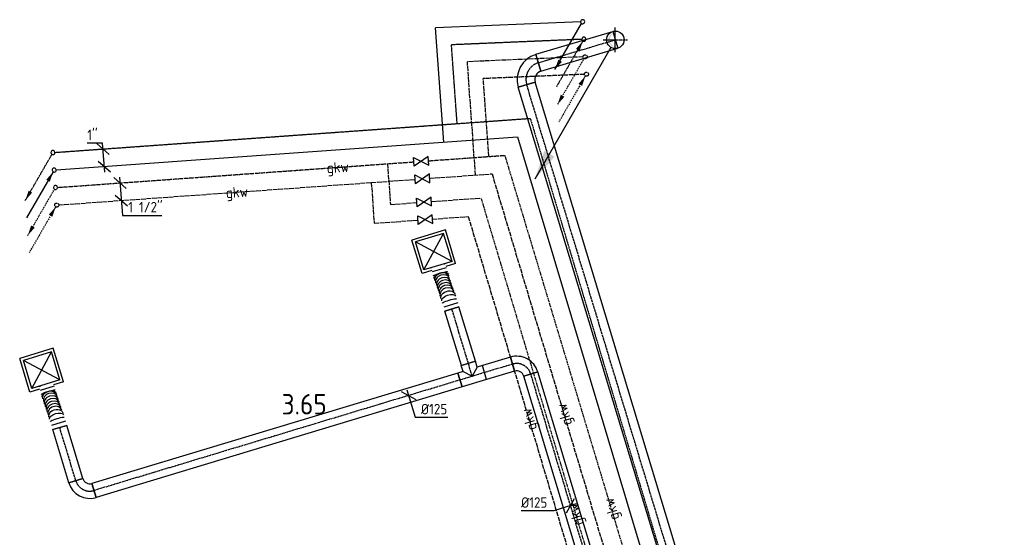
# Model space of a CAD drawing. Header units: millimetres. Extents: x -2745 to 52607, y -299 to 65129.
# Tile 28 of 40: x 39460 to 47871, y 17212 to 21638. Entities that reach past the tile are written whole.
import ezdxf
from ezdxf.enums import TextEntityAlignment as Align

# ---------------------------------------------------------------- set-up
doc = ezdxf.new("R2010")
doc.units = ezdxf.units.MM
for name, pattern in [('2322105', [47, 40, -7]), ('2322105_a', [19.5, 12.5, -7]), ('2322106', [47, 5, -2, 5, -2, 5, -2, 5, -2, 5, -2, 5, -7]), ('2322106_a', [19.5, 2, -2, 5, -2, 2, -6.5]), ('2322107', [2000, 1000, 1000]), ('2322107_a', [2000, 1000, 1000]), ('2322108', [7, 5, -2]), ('2322108_a', [7, 5, -2]), ('CENTER2', [28.575, 19.05, -3.175, 3.175, -3.175]), ('SMALL_DASH', [1.5, 0.5, -1])]:
    doc.linetypes.add(name, pattern=pattern)
for name, color, linetype in [('bTuwkundig', 7, 'Continuous'), ('WL5501--', 4, '2322105'), ('WL5502--', 4, '2322106'), ('WL561---_AANVOER', 1, '2322107'), ('WL561---_RETOUR', 5, '2322108'), ('WL570---_RETOUR_D', 4, 'Continuous'), ('WL570---_RETOUR_HL', 1, 'CENTER2'), ('WL570---_TOEVOER_D', 3, 'Continuous'), ('WL570---_TOEVOER_HL', 1, 'CENTER2'), ('WL570---_TOEVOER_RST', 3, 'Continuous'), ('WL570---_TOEVOER_RST_HL', 1, 'CENTER2'), ('WM5502--', 1, 'Continuous'), ('WM561---_AANVOER', 1, 'Continuous'), ('WM5627--', 1, 'Continuous'), ('WM570---', 1, 'Continuous'), ('WM570---_TOEVOER', 1, 'Continuous')]:
    doc.layers.add(name, color=color, linetype=linetype)
doc.styles.add('BURO-018', font='BUROFONT', dxfattribs={"height": 1.8})
doc.styles.add('STABICAD-018', font='ISOCP.SHX', dxfattribs={"height": 90})
doc.styles.add('STABICAD-025', font='ISOCP.SHX', dxfattribs={"height": 125})
doc.styles.add('STABICAD-035', font='ISOCP.SHX', dxfattribs={"height": 175})

# ---------------------------------------------------------------- blocks, each defined once
blk = doc.blocks.new('*U539')
at = {"linetype": '2322107'}
blk.add_hatch(color=2, dxfattribs=at).paths.add_polyline_path([(-8.8, -15.2), (-37.3, -99.7), (-67.7, -82.2)], flags=0)
at = {"color": 0, "linetype": '2322107'}
blk.add_line((0, 0), (0, 0, 1), dxfattribs=at)
at = {"color": 2, "linetype": '2322107_a'}
blk.add_line((-8.8, -15.2, 1), (-236.2, -409.2, 1), dxfattribs=at)
at = {"color": 2, "linetype": '2322107'}
blk.add_arc((0, 0, 1), 17.5, 7.38029, 0.82864, dxfattribs=at)
at = {"layer": 'WM5627--', "color": 2, "style": 'STABICAD-018'}
for tag, p in [('SECTIONCODE', (39754.9, 20502.1, 149)), ('CODE', (39754.9, 20452.1, -1)), ('POSITIONCODE', (39754.9, 20502.1, 149)), ('FLOORCODE', (39804.9, 20352.1, -1))]:
    blk.add_attdef(tag, p, '', height=1.2, dxfattribs=at)
blk = doc.blocks.new('*U540')
at = {"linetype": '2322108'}
blk.add_hatch(color=2, dxfattribs=at).paths.add_polyline_path([(-236.2, -409.2), (-207.7, -324.7), (-177.3, -342.2)], flags=0)
at = {"color": 0, "linetype": '2322108'}
blk.add_line((0, 0), (0, 0, 1), dxfattribs=at)
at = {"color": 2, "linetype": '2322108_a'}
blk.add_line((-236.2, -409.2, 1), (-8.8, -15.2, 1), dxfattribs=at)
at = {"color": 2, "linetype": '2322108'}
blk.add_arc((0, 0, 1), 17.5, 7.38029, 0.82864, dxfattribs=at)
at = {"layer": 'WM5627--', "color": 2, "style": 'STABICAD-018'}
for tag, p in [('SECTIONCODE', (39744.2, 20651.7, 149)), ('POSITIONCODE', (39744.2, 20651.7, 149)), ('CODE', (39744.2, 20601.7, -1)), ('FLOORCODE', (39794.2, 20501.7, -1))]:
    blk.add_attdef(tag, p, '', height=1.2, dxfattribs=at)
blk = doc.blocks.new('*U543')
at = {"linetype": '2322105'}
blk.add_hatch(color=2, dxfattribs=at).paths.add_polyline_path([(-8.8, -15.2), (-37.3, -99.7), (-67.7, -82.2)], flags=0)
at = {"color": 0, "linetype": '2322105'}
blk.add_line((0, 0), (0, 0, 1), dxfattribs=at)
at = {"color": 2, "linetype": '2322105_a'}
blk.add_line((-8.8, -15.2, 1), (-236.2, -409.2, 1), dxfattribs=at)
at = {"color": 2, "linetype": '2322105'}
blk.add_circle((0, 0, 1), 17.5, dxfattribs=at)
at = {"layer": 'WM5627--', "color": 2, "style": 'STABICAD-018'}
for tag, p in [('SECTIONCODE', (39776.4, 20202.9, 149)), ('POSITIONCODE', (39776.4, 20202.9, 149)), ('CODE', (39776.4, 20152.9, -1)), ('FLOORCODE', (39826.4, 20052.9, -1))]:
    blk.add_attdef(tag, p, '', height=1.2, dxfattribs=at)
blk = doc.blocks.new('*U541')
at = {"linetype": '2322106'}
blk.add_hatch(color=2, dxfattribs=at).paths.add_polyline_path([(-236.2, -409.2), (-207.7, -324.7), (-177.3, -342.2)], flags=0)
at = {"color": 0, "linetype": '2322106'}
blk.add_line((0, 0), (0, 0, 1), dxfattribs=at)
at = {"color": 2, "linetype": '2322106_a'}
blk.add_line((-236.2, -409.2, 1), (-8.8, -15.2, 1), dxfattribs=at)
at = {"color": 2, "linetype": '2322106'}
blk.add_arc((0, 0, 1), 17.5, 7.38029, 0.82864, dxfattribs=at)
at = {"layer": 'WM5627--', "color": 2, "style": 'STABICAD-018'}
for tag, p in [('SECTIONCODE', (39765.6, 20352.5, 149)), ('CODE', (39765.6, 20302.5, -1)), ('POSITIONCODE', (39765.6, 20352.5, 149)), ('FLOORCODE', (39815.6, 20202.5, -1))]:
    blk.add_attdef(tag, p, '', height=1.2, dxfattribs=at)
blk = doc.blocks.new('*U542')
at = {"color": 0, "linetype": 'Continuous'}
for p, q in [((-14.3, 199.5), (-145.3, 199.5)), ((-64.2, 195.9), (42.7, 103.3)), ((3.6, -49.9), (-14.3, 199.5)), ((-53.5, 46.3), (53.5, -46.3))]:
    blk.add_line(p, q, dxfattribs=at)
at = {"color": 0, "linetype": 'Continuous', "style": 'STABICAD-018'}
blk.add_text("1''", height=90, dxfattribs=at).set_placement((-145.3, 224.5))
at = {"layer": 'WM5627--', "color": 2, "style": 'STABICAD-018'}
blk.add_attdef('CODE', (40182.9, 20382.8), '', height=1.2, dxfattribs=at)
blk = doc.blocks.new('*U544')
at = {"color": 0, "linetype": 'Continuous'}
for p, q in [((-53.5, 46.3), (53.5, -46.3)), ((-3.6, 49.9), (19.9, -277.4)), ((-42.7, -103.3), (64.2, -195.9)), ((19.9, -277.4), (357.9, -277.4))]:
    blk.add_line(p, q, dxfattribs=at)
at = {"color": 0, "linetype": 'Continuous', "style": 'STABICAD-018'}
blk.add_text("1 1/2''", height=90, dxfattribs=at).set_placement((69.9, -252.4))
at = {"layer": 'WM5627--', "color": 2, "style": 'STABICAD-018'}
blk.add_attdef('CODE', (40317.4, 20242.1), '', height=1.2, dxfattribs=at)
blk = doc.blocks.new('PI_SYM115')
at = {"color": 0, "linetype": 'Continuous'}
for p, q in [((-2.5, 1.5), (2.5, -1.5)), ((-2.5, -1.5), (-2.5, 1.5)), ((2.5, 1.5), (-2.5, -1.5)), ((2.5, -1.5), (2.5, 1.5))]:
    blk.add_line(p, q, dxfattribs=at)
at = {"color": 0, "linetype": 'Continuous', "style": 'BURO-018'}
blk.add_attdef('PRODUCTCODE', text='', height=1.8, dxfattribs=at).set_placement((0, 0), align=Align.MIDDLE)
blk = doc.blocks.new('*U546')
at = {"linetype": '2322105'}
blk.add_hatch(color=2, dxfattribs=at).paths.add_polyline_path([(-8.8, -15.2), (-37.3, -99.7), (-67.7, -82.2)], flags=0)
at = {"color": 0, "linetype": '2322105'}
blk.add_line((0, 0), (0, 0, 1), dxfattribs=at)
at = {"color": 2, "linetype": '2322105_a'}
blk.add_line((-8.8, -15.2, 1), (-236.2, -409.2, 1), dxfattribs=at)
at = {"color": 2, "linetype": '2322105'}
blk.add_circle((0, 0, 1), 17.5, dxfattribs=at)
at = {"layer": 'WM5627--', "color": 2, "style": 'STABICAD-018'}
for tag, p in [('SECTIONCODE', (44301.4, 21321.4, 149)), ('POSITIONCODE', (44301.4, 21321.4, 149)), ('CODE', (44301.4, 21271.4, -1)), ('FLOORCODE', (44351.4, 21171.4, -1))]:
    blk.add_attdef(tag, p, '', height=1.2, dxfattribs=at)
blk = doc.blocks.new('*U545')
at = {"linetype": '2322106'}
blk.add_hatch(color=2, dxfattribs=at).paths.add_polyline_path([(-236.2, -409.2), (-207.7, -324.7), (-177.3, -342.2)], flags=0)
at = {"color": 0, "linetype": '2322106'}
blk.add_line((0, 0), (0, 0, 1), dxfattribs=at)
at = {"color": 2, "linetype": '2322106_a'}
blk.add_line((-236.2, -409.2, 1), (-8.8, -15.2, 1), dxfattribs=at)
at = {"color": 2, "linetype": '2322106'}
blk.add_circle((0, 0, 1), 17.5, dxfattribs=at)
at = {"layer": 'WM5627--', "color": 2, "style": 'STABICAD-018'}
for tag, p in [('SECTIONCODE', (44290.7, 21471, 149)), ('POSITIONCODE', (44290.7, 21471, 149)), ('CODE', (44290.7, 21421, -1)), ('FLOORCODE', (44340.7, 21321, -1))]:
    blk.add_attdef(tag, p, '', height=1.2, dxfattribs=at)
blk = doc.blocks.new('*U547')
at = {"linetype": '2322107'}
blk.add_hatch(color=2, dxfattribs=at).paths.add_polyline_path([(-236.2, -409.2), (-207.7, -324.7), (-177.3, -342.2)], flags=0)
at = {"color": 0, "linetype": '2322107'}
blk.add_line((0, 0), (0, 0, 1), dxfattribs=at)
at = {"color": 2, "linetype": '2322107_a'}
blk.add_line((-236.2, -409.2, 1), (-8.8, -15.2, 1), dxfattribs=at)
at = {"color": 2, "linetype": '2322107'}
blk.add_arc((0, 0, 1), 17.5, 185.70239, 179.15073, dxfattribs=at)
at = {"layer": 'WM5627--', "color": 2, "style": 'STABICAD-018'}
for tag, p in [('SECTIONCODE', (44269.2, 21770.3, 149)), ('CODE', (44269.2, 21720.3, -1)), ('POSITIONCODE', (44269.2, 21770.3, 149)), ('FLOORCODE', (44319.2, 21620.3, -1))]:
    blk.add_attdef(tag, p, '', height=1.2, dxfattribs=at)
blk = doc.blocks.new('*U548')
at = {"linetype": '2322108'}
blk.add_hatch(color=2, dxfattribs=at).paths.add_polyline_path([(-8.8, -15.2), (-37.3, -99.7), (-67.7, -82.2)], flags=0)
at = {"color": 0, "linetype": '2322108'}
blk.add_line((0, 0), (0, 0, 1), dxfattribs=at)
at = {"color": 2, "linetype": '2322108_a'}
blk.add_line((-8.8, -15.2, 1), (-236.2, -409.2, 1), dxfattribs=at)
at = {"color": 2, "linetype": '2322108'}
blk.add_arc((0, 0, 1), 17.5, 185.70239, 179.15073, dxfattribs=at)
at = {"layer": 'WM5627--', "color": 2, "style": 'STABICAD-018'}
for tag, p in [('POSITIONCODE', (44280, 21620.7, 149)), ('SECTIONCODE', (44280, 21620.7, 149)), ('CODE', (44280, 21570.7, -1)), ('FLOORCODE', (44330, 21470.7, -1))]:
    blk.add_attdef(tag, p, '', height=1.2, dxfattribs=at)
blk = doc.blocks.new('*U563')
at = {"color": 0, "linetype": 'Continuous'}
for p, q in [((150, 150, -2700), (-150, 150, -2700)), ((-150, -150, -2700), (-150, 150, -2700)), ((125, 125, -2700), (-125, 125, -2700)), ((-125, -125, -2700), (-125, 125, -2700)), ((125, -125, -2700), (-125, 125, -2700)), ((-125, -125, -2700), (125, 125, -2700)), ((125, -125, -2700), (125, 125, -2700)), ((150, -150, -2700), (150, 150, -2700)), ((-62.5, -150, -2700), (-150, -150, -2700)), ((125, -125, -2700), (-125, -125, -2700)), ((150, -150, -2700), (62.5, -150, -2700))]:
    blk.add_line(p, q, dxfattribs=at)
at = {"layer": 'WL570---_TOEVOER_RST_HL', "linetype": 'CENTER2'}
blk.add_circle((0, 0, -2700), 0.0125, dxfattribs=at)
at = {"layer": 'WL570---_RETOUR_D', "color": 1, "style": 'STABICAD-018'}
blk.add_attdef('PRODUCTCODE', (39456.2, 19272.9, 2700), '', height=1.8, rotation=16.81639, dxfattribs=at)
at = {"layer": 'WL570---_RETOUR_D', "color": 2}
for tag, p, style in [('CODE', (39618.2, 18736.8, 2700), 'STABICAD-018'), ('MATERIALCODE', (39647.1, 18641.1, 2700), 'STABICAD-025'), ('POSITIONCODE', (39647.1, 18641.1, 2700), 'STABICAD-025'), ('SECTIONCODE', (39647.1, 18641.1, 2700), 'STABICAD-025'), ('FLOWPREFIX', (39859.6, 18015.8, 2700), 'STABICAD-018'), ('FLOW', (39881.1, 18022.3, 2700), 'STABICAD-018'), ('FLOWSUFFIX', (40040.6, 18070.5, 2700), 'STABICAD-018')]:
    blk.add_attdef(tag, p, '', height=1.8, rotation=16.81639, dxfattribs=dict(at, style=style))
blk = doc.blocks.new('*U557')
at = {"color": 0, "linetype": 'Continuous'}
for p, q in [((150, 150, -2700), (-150, 150, -2700)), ((-150, -150, -2700), (-150, 150, -2700)), ((125, 125, -2700), (-125, 125, -2700)), ((-125, -125, -2700), (-125, 125, -2700)), ((125, -125, -2700), (-125, 125, -2700)), ((-125, -125, -2700), (125, 125, -2700)), ((125, -125, -2700), (125, 125, -2700)), ((150, -150, -2700), (150, 150, -2700)), ((-62.5, -150, -2700), (-150, -150, -2700)), ((125, -125, -2700), (-125, -125, -2700)), ((150, -150, -2700), (62.5, -150, -2700))]:
    blk.add_line(p, q, dxfattribs=at)
at = {"layer": 'WL570---_TOEVOER_RST_HL', "linetype": 'CENTER2'}
blk.add_circle((0, 0, -2700), 0.0125, dxfattribs=at)
at = {"layer": 'WL570---_RETOUR_D', "color": 1, "style": 'STABICAD-018'}
blk.add_attdef('PRODUCTCODE', (42806.5, 20285.4, 2700), '', height=1.8, rotation=16.81639, dxfattribs=at)
at = {"layer": 'WL570---_RETOUR_D', "color": 2}
for tag, p, style in [('CODE', (42968.5, 19749.4, 2700), 'STABICAD-018'), ('MATERIALCODE', (42997.4, 19653.7, 2700), 'STABICAD-025'), ('POSITIONCODE', (42997.4, 19653.7, 2700), 'STABICAD-025'), ('SECTIONCODE', (42997.4, 19653.7, 2700), 'STABICAD-025'), ('FLOWPREFIX', (43209.9, 19028.4, 2700), 'STABICAD-018'), ('FLOW', (43231.5, 19034.9, 2700), 'STABICAD-018'), ('FLOWSUFFIX', (43390.9, 19083.1, 2700), 'STABICAD-018')]:
    blk.add_attdef(tag, p, '', height=1.8, rotation=16.81639, dxfattribs=dict(at, style=style))
blk = doc.blocks.new('*U556')
at = {"color": 0, "linetype": 'Continuous'}
for p, q in [((0, 62.5, -3000), (2299.1, 62.5, -3000)), ((0, -62.5, -3000), (0, 62.5, -3000)), ((2299.1, 62.5, -3000), (2299.1, -62.5, -3000)), ((0, -62.5, -3000), (2299.1, -62.5, -3000))]:
    blk.add_line(p, q, dxfattribs=at)
at = {"layer": 'WL570---_TOEVOER_HL', "linetype": 'CENTER2'}
blk.add_line((0, 0, -3000), (2299.1, 0, -3000), dxfattribs=at)
at = {"layer": 'WL570---_RETOUR_D', "color": 2, "style": 'STABICAD-025'}
for tag in ['CODE', 'SECTIONCODE', 'POSITIONCODE']:
    blk.add_attdef(tag, (44490.8, 16408.3, 3000), '', height=1.8, dxfattribs=at)
blk = doc.blocks.new('*U555')
at = {"color": 0, "linetype": 'Continuous'}
for p, q in [((-62.5, 125, -3000), (62.5, 125, -3000)), ((-125, -62.5, -3000), (-125, 62.5, -3000))]:
    blk.add_line(p, q, dxfattribs=at)
for radius in [62.5, 187.5]:
    blk.add_arc((-125, 125, -3000), radius, 270, 0, dxfattribs=at)
at = {"layer": 'WL570---_TOEVOER_HL', "linetype": 'CENTER2'}
blk.add_arc((-125, 125, -3000), 125, 270, 360, dxfattribs=at)
at = {"layer": 'WL570---_RETOUR_D', "color": 2, "style": 'STABICAD-025'}
for tag in ['CODE', 'SECTIONCODE', 'POSITIONCODE']:
    blk.add_attdef(tag, (43789.5, 18728.8, 3000), '', height=1.8, dxfattribs=at)
blk = doc.blocks.new('*U562')
at = {"color": 0, "linetype": 'Continuous'}
for p, q in [((0, 62.5, -3000), (249.9, 62.5, -3000)), ((0, -62.5, -3000), (0, 62.5, -3000)), ((249.9, 62.5, -3000), (249.9, -62.5, -3000)), ((0, -62.5, -3000), (249.9, -62.5, -3000))]:
    blk.add_line(p, q, dxfattribs=at)
at = {"layer": 'WL570---_TOEVOER_HL', "linetype": 'CENTER2'}
blk.add_line((0, 0, -3000), (249.9, 0, -3000), dxfattribs=at)
at = {"layer": 'WL570---_RETOUR_D', "color": 2, "style": 'STABICAD-025'}
for tag in ['CODE', 'SECTIONCODE', 'POSITIONCODE']:
    blk.add_attdef(tag, (43669.8, 18692.7, 3000), '', height=1.8, dxfattribs=at)
blk = doc.blocks.new('*U559')
at = {"color": 0, "linetype": 'Continuous'}
for p, q in [((-125, -62.5, -3000), (-125, 62.5, -3000)), ((62.5, -125, -3000), (-62.5, -125, -3000))]:
    blk.add_line(p, q, dxfattribs=at)
for radius, start in [(187.5, 0), (62.5, 360)]:
    blk.add_arc((-125, -125, -3000), radius, start, 90, dxfattribs=at)
at = {"layer": 'WL570---_TOEVOER_HL', "linetype": 'CENTER2'}
blk.add_arc((-125, -125, -3000), 125, 0, 90, dxfattribs=at)
at = {"layer": 'WL570---_RETOUR_D', "color": 2, "style": 'STABICAD-025'}
for tag in ['SECTIONCODE', 'CODE', 'POSITIONCODE']:
    blk.add_attdef(tag, (39975.8, 17576.2, 3000), '', height=1.8, dxfattribs=at)
blk = doc.blocks.new('*U561')
at = {"color": 0, "linetype": 'Continuous'}
for p, q in [((-109.1, 62.5, -3000), (109.1, 62.5, -3000)), ((-109.1, 62.5, -3000), (-109.1, -62.5, -3000)), ((62.5, -62.5, -3000), (0, 0, -3000)), ((109.1, 62.5, -3000), (109.1, -62.5, -3000)), ((-109.1, -62.5, -3000), (-62.5, -62.5, -3000)), ((-62.5, -62.5, -3000), (0, 0, -3000)), ((-62.5, -62.5, -3000), (-62.5, -115.3, -3000)), ((62.5, -62.5, -3000), (109.1, -62.5, -3000)), ((62.5, -62.5, -3000), (62.5, -115.3, -3000)), ((62.5, -115.3, -3000), (-62.5, -115.3, -3000))]:
    blk.add_line(p, q, dxfattribs=at)
at = {"layer": 'WL570---_TOEVOER_HL', "linetype": 'CENTER2'}
for p, q in [((-109.1, 0, -3000), (109.1, 0, -3000)), ((0, 0, -3000), (0, -115.3, -3000))]:
    blk.add_line(p, q, dxfattribs=at)
at = {"layer": 'WL570---_RETOUR_D', "color": 2, "style": 'STABICAD-025'}
for tag in ['CODE', 'SECTIONCODE', 'POSITIONCODE']:
    blk.add_attdef(tag, (43326.1, 18588.8, 3000), '', height=1.8, dxfattribs=at)
blk = doc.blocks.new('*U560')
at = {"color": 0, "linetype": 'Continuous'}
for p, q in [((0, 62.5, -3000), (3265.9, 62.5, -3000)), ((0, -62.5, -3000), (0, 62.5, -3000)), ((3265.9, 62.5, -3000), (3265.9, -62.5, -3000)), ((0, -62.5, -3000), (3265.9, -62.5, -3000))]:
    blk.add_line(p, q, dxfattribs=at)
at = {"layer": 'WL570---_TOEVOER_HL', "linetype": 'CENTER2'}
blk.add_line((0, 0, -3000), (3265.9, 0, -3000), dxfattribs=at)
at = {"layer": 'WL570---_RETOUR_D', "color": 2, "style": 'STABICAD-025'}
for tag in ['CODE', 'SECTIONCODE', 'POSITIONCODE']:
    blk.add_attdef(tag, (43221.7, 18557.2, 3000), '', height=1.8, dxfattribs=at)
blk = doc.blocks.new('*U558')
at = {"color": 2, "linetype": 'SMALL_DASH'}
blk.add_line((0, -62.5, -2725), (0, 62.5, -2725), dxfattribs=at)
at = {"color": 0, "linetype": 'Continuous'}
for p, q in [((36, 62.5, -2725), (36, -62.5, -2725)), ((352.5, 69.1, -2725), (352.5, -55.9, -2725)), ((388.5, 69.1, -2725), (388.5, -55.9, -2725))]:
    blk.add_line(p, q, dxfattribs=at)
at = {"color": 0, "linetype": 'Continuous', "extrusion": (0, 0, -1)}
for centre, major_axis, ratio, start_param, end_param in [((111.6, 0.5, -2725), (-1.7, 62.5), 0.747362, 3.136737, 6.278329), ((94.3, 0.1, -2725), (-0.8, 62.5), 0.47327, 3.138043, 6.279636), ((72, 0, -2725), (-0.2, 62.5), 0.120027, 3.141243, 6.282836), ((276.9, 6.1, -2725), (1.7, -62.5), 0.747362, 0.004856, 3.146449), ((294.2, 6.4, -2725), (0.8, -62.5), 0.47327, 0.00355, 3.145142), ((316.5, 6.6, -2725), (0.2, -62.5), 0.120027, 0.000349, 3.141942)]:
    blk.add_ellipse(centre, major_axis=major_axis, ratio=ratio, start_param=start_param, end_param=end_param, dxfattribs=at)
at = {"color": 0, "linetype": 'Continuous'}
for centre in [(135.2, 1.3, -2725), (158.9, 2.1, -2725), (182.5, 2.9, -2725), (206.1, 3.7, -2725), (229.7, 4.5, -2725), (253.3, 5.3, -2725)]:
    blk.add_ellipse(centre, major_axis=(2.1, -62.5), ratio=0.816615, start_param=3.141593, end_param=6.283185, dxfattribs=at)
at = {"layer": 'WL570---_RETOUR_D', "color": 2, "style": 'STABICAD-025'}
for tag in ['CODE', 'SECTIONCODE', 'POSITIONCODE']:
    blk.add_attdef(tag, (43033.6, 19534, 2725), '', height=1.8, dxfattribs=at)
blk = doc.blocks.new('*U565')
at = {"color": 0, "linetype": 'Continuous'}
for p, q in [((0, 62.5, -3000), (485.6, 62.5, -3000)), ((0, -62.5, -3000), (0, 62.5, -3000)), ((485.6, 62.5, -3000), (485.6, -62.5, -3000)), ((0, -62.5, -3000), (485.6, -62.5, -3000))]:
    blk.add_line(p, q, dxfattribs=at)
at = {"layer": 'WL570---_TOEVOER_HL', "linetype": 'CENTER2'}
blk.add_line((0, 0, -3000), (485.6, 0, -3000), dxfattribs=at)
at = {"layer": 'WL570---_RETOUR_D', "color": 2, "style": 'STABICAD-025'}
for tag, p in [('POSITIONCODE', (43079.1, 18887.7, 3000)), ('CODE', (43292.8, 18699.1, 3000)), ('SECTIONCODE', (43292.8, 18699.1, 3000))]:
    blk.add_attdef(tag, p, '', height=1.8, dxfattribs=at)
blk = doc.blocks.new('*U564')
at = {"color": 2, "linetype": 'SMALL_DASH'}
blk.add_line((0, -62.5, -2725), (0, 62.5, -2725), dxfattribs=at)
at = {"color": 0, "linetype": 'Continuous'}
for p, q in [((36, 62.5, -2725), (36, -62.5, -2725)), ((352.5, 69.1, -2725), (352.5, -55.9, -2725)), ((388.5, 69.1, -2725), (388.5, -55.9, -2725))]:
    blk.add_line(p, q, dxfattribs=at)
at = {"color": 0, "linetype": 'Continuous', "extrusion": (0, 0, -1)}
for centre, major_axis, ratio, start_param, end_param in [((111.6, 0.5, -2725), (-1.7, 62.5), 0.747362, 3.136737, 6.278329), ((72, 0, -2725), (-0.2, 62.5), 0.120027, 3.141243, 6.282836), ((94.3, 0.1, -2725), (-0.8, 62.5), 0.47327, 3.138043, 6.279636), ((276.9, 6.1, -2725), (1.7, -62.5), 0.747362, 0.004856, 3.146449), ((294.2, 6.4, -2725), (0.8, -62.5), 0.47327, 0.00355, 3.145142), ((316.5, 6.6, -2725), (0.2, -62.5), 0.120027, 0.000349, 3.141942)]:
    blk.add_ellipse(centre, major_axis=major_axis, ratio=ratio, start_param=start_param, end_param=end_param, dxfattribs=at)
at = {"color": 0, "linetype": 'Continuous'}
for centre in [(135.2, 1.3, -2725), (158.9, 2.1, -2725), (182.5, 2.9, -2725), (206.1, 3.7, -2725), (229.7, 4.5, -2725), (253.3, 5.3, -2725)]:
    blk.add_ellipse(centre, major_axis=(2.1, -62.5), ratio=0.816615, start_param=3.141593, end_param=6.283185, dxfattribs=at)
at = {"layer": 'WL570---_RETOUR_D', "color": 2, "style": 'STABICAD-025'}
for tag in ['CODE', 'SECTIONCODE', 'POSITIONCODE']:
    blk.add_attdef(tag, (39683.3, 18521.4, 2725), '', height=1.8, dxfattribs=at)
blk = doc.blocks.new('*U566')
at = {"color": 0, "linetype": 'Continuous'}
for p, q in [((0, 62.5, -3000), (475.9, 62.5, -3000)), ((0, -62.5, -3000), (0, 62.5, -3000)), ((475.9, 62.5, -3000), (475.9, -62.5, -3000)), ((0, -62.5, -3000), (475.9, -62.5, -3000))]:
    blk.add_line(p, q, dxfattribs=at)
at = {"layer": 'WL570---_TOEVOER_HL', "linetype": 'CENTER2'}
blk.add_line((0, 0, -3000), (475.9, 0, -3000), dxfattribs=at)
at = {"layer": 'WL570---_RETOUR_D', "color": 2, "style": 'STABICAD-025'}
for tag, p in [('POSITIONCODE', (39727.4, 17879.8, 3000)), ('CODE', (39939.6, 17695.9, 3000)), ('SECTIONCODE', (39939.6, 17695.9, 3000))]:
    blk.add_attdef(tag, p, '', height=1.8, dxfattribs=at)
blk = doc.blocks.new('*U601')
at = {"color": 0, "linetype": 'Continuous'}
for p, q in [((-62.3, 33.4, -3000), (62.3, -33.4, -3000)), ((-14.5, 47.9, -3000), (56.2, -185.9, -3000)), ((56.2, -185.9, -3000), (334.9, -185.9, -3000))]:
    blk.add_line(p, q, dxfattribs=at)
at = {"color": 0, "linetype": 'Continuous', "style": 'STABICAD-018'}
blk.add_text('%%c125', height=90, dxfattribs=at).set_placement((106.2, -160.9, -3000))
at = {"layer": 'WL570---_RETOUR_D', "color": 2, "style": 'STABICAD-025'}
blk.add_attdef('CODE', (42781.5, 18424.2, 3000), '', height=1.8, dxfattribs=at)
blk = doc.blocks.new('*U602')
at = {"color": 0, "linetype": 'Continuous'}
for p, q in [((47.9, 14.5, -3000), (-143.9, -43.5, -3000)), ((-33.4, -62.3, -3000), (33.4, 62.3, -3000)), ((-143.9, -43.5, -3000), (-422.6, -43.5, -3000))]:
    blk.add_line(p, q, dxfattribs=at)
at = {"color": 0, "linetype": 'Continuous', "style": 'STABICAD-018'}
blk.add_text('%%c125', height=90, dxfattribs=at).set_placement((-422.6, -18.5, -3000))
at = {"layer": 'WL570---_RETOUR_D', "color": 2, "style": 'STABICAD-025'}
blk.add_attdef('CODE', (44166, 17483, 3000), '', height=1.8, dxfattribs=at)
blk = doc.blocks.new('*U613')
at = {"linetype": 'Continuous'}
blk.add_hatch(color=0, dxfattribs=at).paths.add_polyline_path([(0, -60), (-11.9, -58.8), (-23.4, -55.3), (-33.9, -49.5), (-43, -41.8), (-50.5, -32.4), (-55.9, -21.7), (-59.1, -10.2), (-60, 1.8), (-58.4, 13.6), (-54.6, 25), (-48.5, 35.3), (-40.5, 44.2), (-30.9, 51.4), (-20.1, 56.5), (-8.5, 59.4), (0, 60), (-0.4, 59.9), (-12, 55.8), (-22.6, 49.5), (-31.7, 41.2), (-38.9, 31.2), (-44.1, 20), (-46.9, 8.1), (-47.3, -4.2), (-45.2, -16.4), (-40.8, -27.9), (-34.1, -38.2), (-25.6, -47.1), (-15.4, -54.1), (-4.1, -58.9), (-0.4, -59.9)], is_closed=False, flags=0)
blk.add_hatch(color=2, dxfattribs=at).paths.add_polyline_path([(-687.5, -1190.8), (-605.8, -949.3), (-519.2, -999.3)], flags=0)
at = {"color": 2, "linetype": 'Continuous'}
blk.add_line((-37.5, -65), (-687.5, -1190.8), dxfattribs=at)
at = {"color": 0, "linetype": 'Continuous'}
blk.add_circle((0, 0), 75, dxfattribs=at)
at = {"layer": 'WL570---_RETOUR_HL', "linetype": 'CENTER2'}
for p, q in [((0, -105, 2645), (0, 105, 2645)), ((-105, 0, 2645), (105, 0, 2645))]:
    blk.add_line(p, q, dxfattribs=at)
blk.add_circle((0, 0), 0.0125, dxfattribs=at)
at = {"layer": 'WM570---', "color": 2}
for tag, p, style in [('SECTIONCODE', (44673.8, 21195.9, 1322), 'STABICAD-035'), ('POSITIONCODE', (44673.8, 21195.9, 1322), 'STABICAD-035'), ('CODE', (44673.8, 21145.9), 'STABICAD-018'), ('FLOORCODE', (44723.8, 21045.9), 'STABICAD-018')]:
    blk.add_attdef(tag, p, '', height=1.8, dxfattribs=dict(at, style=style))
blk = doc.blocks.new('*U626')
at = {"color": 0, "linetype": 'Continuous'}
for p, q in [((0, 75, -3000), (6345.2, 75, -3000)), ((0, -75, -3000), (0, 75, -3000)), ((6345.2, 75, -3000), (6345.2, -75, -3000)), ((0, -75, -3000), (6345.2, -75, -3000))]:
    blk.add_line(p, q, dxfattribs=at)
at = {"layer": 'WL570---_RETOUR_HL', "linetype": 'CENTER2'}
blk.add_line((0, 0, -3000), (6345.2, 0, -3000), dxfattribs=at)
at = {"layer": 'WM570---', "color": 2, "style": 'STABICAD-035'}
for tag in ['CODE', 'SECTIONCODE', 'POSITIONCODE']:
    blk.add_attdef(tag, (45627, 15009, 3000), '', height=1.8, dxfattribs=at)
blk = doc.blocks.new('*U635')
at = {"color": 0, "linetype": 'Continuous'}
for p, q in [((0, 75, -3000), (685.5, 75, -3000)), ((0, -75, -3000), (0, 75, -3000)), ((685.5, 75, -3000), (685.5, -75, -3000)), ((0, -75, -3000), (685.5, -75, -3000))]:
    blk.add_line(p, q, dxfattribs=at)
at = {"layer": 'WL570---_RETOUR_HL', "linetype": 'CENTER2'}
blk.add_line((0, 0, -3000), (685.5, 0, -3000), dxfattribs=at)
at = {"layer": 'WM570---', "color": 2, "style": 'STABICAD-035'}
for tag in ['CODE', 'SECTIONCODE', 'POSITIONCODE']:
    blk.add_attdef(tag, (43891.5, 21269.8, 3000), '', height=1.8, dxfattribs=at)
blk = doc.blocks.new('*U636')
at = {"color": 0, "linetype": 'Continuous'}
for p, q in [((-150, -75, -3000), (-150, 75, -3000)), ((75, -150, -3000), (-75, -150, -3000)), ((71.2, -150, -3000), (71.2, -150.2, -3000))]:
    blk.add_line(p, q, dxfattribs=at)
for radius in [225, 75]:
    blk.add_arc((-150, -150, -3000), radius, 360, 90, dxfattribs=at)
at = {"layer": 'WL570---_RETOUR_HL', "linetype": 'CENTER2'}
blk.add_arc((-150, -150, -3000), 150, 0, 90, dxfattribs=at)
at = {"layer": 'WM570---', "color": 2, "style": 'STABICAD-035'}
for tag in ['CODE', 'SECTIONCODE', 'POSITIONCODE']:
    blk.add_attdef(tag, (43748, 21226.4, 3000), '', height=1.8, dxfattribs=at)

msp = doc.modelspace()

# ---------------------------------------------------------------- linework, layer by layer
at = {"layer": 'WL5501--', "linetype": '2322105'}
for p, q in [((44273.2, 21320.3), (43284.5, 21278.4)), ((43354, 20309.6), (43284.5, 21278.4)), ((42602.5, 20406), (42627.5, 20057.7)), ((39793.8, 20054.1), (42837.8, 20272.5)), ((42962.5, 20281.5), (43495, 20319.7)), ((43495, 20319.7), (47419.3, 7194.9)), ((42463.7, 20245.7), (42488.7, 19897.3)), ((42976.7, 20082.7), (43400.7, 20113.2)), ((42627.5, 20057.7), (42852, 20073.8)), ((42987.5, 19933.1), (43291.8, 19955)), ((43291.8, 19955), (47022.7, 7477.7)), ((42488.7, 19897.3), (42862.8, 19924.2))]:
    msp.add_line(p, q, dxfattribs=at)
at = {"layer": 'WL5502--', "linetype": '2322106'}
for p, q in [((44284, 21170.7), (43420.2, 21134.1)), ((43468, 20468.1), (43420.2, 21134.1)), ((42951.7, 20431.1), (43603.9, 20477.9)), ((43603.9, 20477.9), (47629.2, 7102.1)), ((39783.1, 20203.7), (42827, 20422.2)), ((43400.7, 20113.2), (47211.6, 7369.5))]:
    msp.add_line(p, q, dxfattribs=at)
at = {"layer": 'WL561---_AANVOER', "linetype": '2322107'}
for p, q in [((44251.8, 21619.5), (43013.1, 21567)), ((43083.2, 20590.9), (43013.1, 21567)), ((39772.4, 20353.3), (43712.8, 20636.1)), ((43712.8, 20636.1), (47684.7, 7354.4))]:
    msp.add_line(p, q, dxfattribs=at)
at = {"layer": 'WL561---_RETOUR', "linetype": '2322108'}
for p, q in [((44262.5, 21469.9), (43148.8, 21422.7)), ((43197.1, 20749.5), (43148.8, 21422.7)), ((43197.1, 20749.5), (43821.7, 20794.3)), ((43821.7, 20794.3), (47871.4, 7253.7)), ((39761.6, 20503), (43197.1, 20749.5))]:
    msp.add_line(p, q, dxfattribs=at)

# ---------------------------------------------------------------- block references
at = {"layer": 'WL5501--', "linetype": '2322105'}
for name, p in [('*U546', (44301.4, 21171.4, -1)), ('*U543', (39776.4, 20052.9, -1))]:
    msp.add_blockref(name, p, dxfattribs=at)
at = {"layer": 'WL5501--', "color": 2, "linetype": '2322105', "xscale": 25, "yscale": 25, "zscale": 25, "rotation": 4.104465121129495}
for p in [(42889.4, 20426.6, 1525), (42900.1, 20277, 1525), (42914.4, 20078.3, 1525), (42925.1, 19928.6, 1525)]:
    msp.add_blockref('PI_SYM115', p, dxfattribs=at)
at = {"layer": 'WL5502--', "linetype": '2322106'}
for name, p in [('*U545', (44290.7, 21321, -1)), ('*U541', (39765.6, 20202.5, -1))]:
    msp.add_blockref(name, p, dxfattribs=at)
at = {"layer": 'WL561---_AANVOER', "linetype": '2322107'}
for name, p in [('*U547', (44269.2, 21620.3, -1)), ('*U539', (39754.9, 20352.1, -1))]:
    msp.add_blockref(name, p, dxfattribs=at)
at = {"layer": 'WL561---_RETOUR', "linetype": '2322108'}
for name, p in [('*U548', (44280, 21470.7, -1)), ('*U540', (39744.2, 20501.7, -1))]:
    msp.add_blockref(name, p, dxfattribs=at)
at = {"layer": 'WL570---_RETOUR_D', "linetype": 'Continuous'}
msp.add_blockref('*U613', (44548.3, 21466), dxfattribs=at)
for name, p, rotation in [('*U635', (43891.5, 21269.8, 3000), 16.63229942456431), ('*U636', (43748, 21226.4, 3000), 106.8163938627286), ('*U626', (45627, 15009, 3000), 106.8163938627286)]:
    msp.add_blockref(name, p, dxfattribs=dict(at, rotation=rotation))
at = {"layer": 'WL570---_TOEVOER_D', "linetype": 'Continuous'}
for name, p, rotation in [('*U558', (43033.6, 19534, 2725), 286.8163938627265), ('*U565', (43292.8, 18699.1, 3000), 106.8163960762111), ('*U555', (43789.5, 18728.8, 3000), 106.8163938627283), ('*U561', (43326.1, 18588.8, 3000), 196.8163960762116), ('*U562', (43669.8, 18692.7, 3000), 196.8163960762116), ('*U560', (43221.7, 18557.2, 3000), 196.8163960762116), ('*U556', (44490.8, 16408.3, 3000), 106.8163938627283), ('*U564', (39683.3, 18521.4, 2725), 286.8163938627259), ('*U566', (39939.6, 17695.9, 3000), 106.8163960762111), ('*U559', (39975.8, 17576.2, 3000), 196.8163960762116)]:
    msp.add_blockref(name, p, dxfattribs=dict(at, rotation=rotation))
at = {"layer": 'WL570---_TOEVOER_RST', "linetype": 'Continuous', "rotation": 16.81639386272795}
for name, p in [('*U557', (42997.4, 19653.7, 2700)), ('*U563', (39647.1, 18641.1, 2700))]:
    msp.add_blockref(name, p, dxfattribs=at)
at = {"layer": 'WM5502--', "linetype": 'Continuous'}
msp.add_blockref('*U544', (40317.4, 20242.1), dxfattribs=at)
at = {"layer": 'WM561---_AANVOER', "linetype": 'Continuous'}
msp.add_blockref('*U542', (40182.9, 20382.8), dxfattribs=at)
at = {"layer": 'WM570---_TOEVOER', "linetype": 'Continuous'}
for name, p in [('*U601', (42781.5, 18424.2, 3000)), ('*U602', (44166, 17483, 3000))]:
    msp.add_blockref(name, p, dxfattribs=at)

# ---------------------------------------------------------------- texts
at = {"layer": 'bTuwkundig', "color": 3, "style": 'STABICAD-035'}
msp.add_text('3.65', height=175, dxfattribs=at).set_placement((41697.9, 18262.4, -500))
at = {"layer": 'WL5501--', "color": 2, "style": 'STABICAD-018'}
for rotation, p in [(4.10447, (41315.8, 20163.3)), (106.64651, (44110.7, 18260.3)), (106.64737, (43810.8, 18219.4))]:
    msp.add_text('gkw', height=90, rotation=rotation, dxfattribs=at).set_placement(p, align=Align.MIDDLE_CENTER)
at = {"layer": 'WL5502--', "color": 2, "style": 'STABICAD-018'}
for rotation, p in [(4.10447, (42177.8, 20375.6)), (106.64872, (44210.3, 17406)), (106.74845, (44514.3, 17452.7))]:
    msp.add_text('gkw', height=90, rotation=rotation, dxfattribs=at).set_placement(p, align=Align.MIDDLE_CENTER)

doc.saveas('drawing.dxf')
